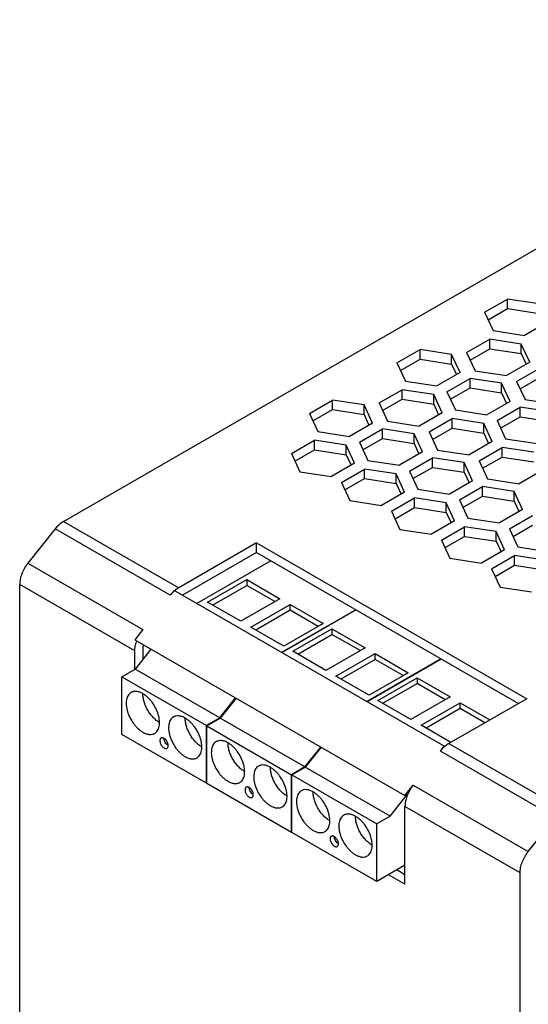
# Model space of a CAD drawing. Header units: millimetres. Extents: x 18 to 142, y 27 to 196.
# Tile 2 of 5: x 18 to 61, y 111 to 195. Entities that reach past the tile are written whole.
import ezdxf

# ---------------------------------------------------------------- set-up
doc = ezdxf.new("R2010")
doc.units = ezdxf.units.MM
doc.header["$LTSCALE"] = 14.501465
doc.layers.get('0').update_dxf_attribs({"linetype": 'CONTINUOUS'})

msp = doc.modelspace()

# ---------------------------------------------------------------- linework, layer by layer
at = {"color": 7}
for p, q in [((21.971, 152.492), (95.747, 195.087)), ((57.668, 170.243), (59.627, 171.374)), ((59.627, 170.558), (59.627, 171.374)), ((62.302, 170.96), (59.627, 171.374)), ((57.967, 169.599), (59.627, 170.558)), ((59.627, 170.558), (62.302, 170.144)), ((57.668, 170.243), (58.385, 168.698)), ((63.019, 169.415), (61.061, 168.285)), ((58.385, 168.698), (61.061, 168.285)), ((56.147, 166.833), (58.106, 167.964)), ((58.106, 167.147), (58.106, 167.964)), ((60.782, 167.55), (58.106, 167.964)), ((60.782, 166.734), (60.782, 167.55)), ((61.499, 166.005), (60.782, 167.55)), ((50.24, 165.955), (52.199, 167.085)), ((52.199, 166.269), (52.199, 167.085)), ((54.874, 166.672), (52.199, 167.085)), ((54.874, 165.855), (54.874, 166.672)), ((55.591, 165.127), (54.874, 166.672)), ((56.147, 166.833), (56.864, 165.288)), ((56.446, 166.189), (58.106, 167.147)), ((58.106, 167.147), (60.782, 166.734)), ((60.782, 166.734), (61.2, 165.833)), ((50.24, 165.955), (50.957, 164.41)), ((50.539, 165.311), (52.199, 166.269)), ((52.199, 166.269), (54.874, 165.855)), ((54.874, 165.855), (55.292, 164.954)), ((61.499, 166.005), (59.54, 164.875)), ((60.39, 164.384), (62.349, 165.515)), ((55.591, 165.127), (53.633, 163.996)), ((56.864, 165.288), (59.54, 164.875)), ((60.689, 163.74), (62.349, 164.698)), ((50.957, 164.41), (53.633, 163.996)), ((54.483, 163.505), (56.441, 164.636)), ((56.441, 163.82), (56.441, 164.636)), ((59.117, 164.222), (56.441, 164.636)), ((59.117, 163.406), (59.117, 164.222)), ((59.834, 162.677), (59.117, 164.222)), ((60.39, 164.384), (61.107, 162.839)), ((48.719, 162.545), (50.678, 163.675)), ((50.678, 162.859), (50.678, 163.675)), ((53.353, 163.261), (50.678, 163.675)), ((53.353, 162.445), (53.353, 163.261)), ((54.07, 161.717), (53.353, 163.261)), ((54.483, 163.505), (55.2, 161.96)), ((54.782, 162.861), (56.441, 163.82)), ((56.441, 163.82), (59.117, 163.406)), ((59.117, 163.406), (59.535, 162.505)), ((42.812, 161.666), (44.771, 162.797)), ((44.771, 161.98), (44.771, 162.797)), ((47.446, 162.383), (44.771, 162.797)), ((47.446, 161.566), (47.446, 162.383)), ((48.163, 160.838), (47.446, 162.383)), ((48.719, 162.545), (49.436, 161)), ((49.018, 161.901), (50.678, 162.859)), ((50.678, 162.859), (53.353, 162.445)), ((53.353, 162.445), (53.772, 161.544)), ((59.834, 162.677), (57.875, 161.547)), ((58.725, 161.056), (60.684, 162.187)), ((60.684, 161.37), (60.684, 162.187)), ((63.36, 161.773), (60.684, 162.187)), ((61.107, 162.839), (63.783, 162.425)), ((42.812, 161.666), (43.529, 160.121)), ((43.111, 161.022), (44.771, 161.98)), ((44.771, 161.98), (47.446, 161.566)), ((47.446, 161.566), (47.864, 160.666)), ((54.07, 161.717), (52.112, 160.586)), ((55.2, 161.96), (57.875, 161.547)), ((59.024, 160.412), (60.684, 161.37)), ((60.684, 161.37), (63.36, 160.956)), ((48.163, 160.838), (46.204, 159.707)), ((49.436, 161), (52.112, 160.586)), ((52.962, 160.095), (54.921, 161.226)), ((54.921, 160.409), (54.921, 161.226)), ((57.596, 160.812), (54.921, 161.226)), ((57.596, 159.996), (57.596, 160.812)), ((58.313, 159.267), (57.596, 160.812)), ((58.725, 161.056), (59.442, 159.511)), ((43.529, 160.121), (46.204, 159.707)), ((47.055, 159.217), (49.013, 160.347)), ((49.013, 159.531), (49.013, 160.347)), ((51.689, 159.934), (49.013, 160.347)), ((51.689, 159.117), (51.689, 159.934)), ((52.406, 158.389), (51.689, 159.934)), ((52.962, 160.095), (53.679, 158.55)), ((53.261, 159.451), (54.921, 160.409)), ((54.921, 160.409), (57.596, 159.996)), ((57.596, 159.996), (58.014, 159.095)), ((41.291, 158.256), (43.25, 159.387)), ((43.25, 158.57), (43.25, 159.387)), ((45.925, 158.973), (43.25, 159.387)), ((45.925, 158.156), (45.925, 158.973)), ((46.642, 157.428), (45.925, 158.973)), ((47.055, 159.217), (47.772, 157.672)), ((47.353, 158.573), (49.013, 159.531)), ((49.013, 159.531), (51.689, 159.117)), ((51.689, 159.117), (52.107, 158.216)), ((58.313, 159.267), (56.354, 158.136)), ((59.442, 159.511), (62.118, 159.097)), ((41.291, 158.256), (42.008, 156.711)), ((41.59, 157.612), (43.25, 158.57)), ((43.25, 158.57), (45.925, 158.156)), ((45.925, 158.156), (46.343, 157.256)), ((52.406, 158.389), (50.447, 157.258)), ((53.679, 158.55), (56.354, 158.136)), ((57.205, 157.646), (59.163, 158.776)), ((59.163, 157.96), (59.163, 158.776)), ((61.839, 158.363), (59.163, 158.776)), ((46.642, 157.428), (44.684, 156.297)), ((47.772, 157.672), (50.447, 157.258)), ((51.297, 156.767), (53.256, 157.898)), ((53.256, 157.081), (53.256, 157.898)), ((55.932, 157.484), (53.256, 157.898)), ((55.932, 156.668), (55.932, 157.484)), ((56.648, 155.939), (55.932, 157.484)), ((57.205, 157.646), (57.921, 156.101)), ((57.503, 157.002), (59.163, 157.96)), ((59.163, 157.96), (61.839, 157.546)), ((42.008, 156.711), (44.684, 156.297)), ((45.534, 155.807), (47.492, 156.937)), ((47.492, 156.121), (47.492, 156.937)), ((50.168, 156.523), (47.492, 156.937)), ((50.168, 155.707), (50.168, 156.523)), ((50.885, 154.979), (50.168, 156.523)), ((51.297, 156.767), (52.014, 155.222)), ((51.596, 156.123), (53.256, 157.081)), ((53.256, 157.081), (55.932, 156.668)), ((55.932, 156.668), (56.35, 155.767)), ((62.556, 156.818), (60.597, 155.687)), ((45.534, 155.807), (46.251, 154.262)), ((45.833, 155.163), (47.492, 156.121)), ((47.492, 156.121), (50.168, 155.707)), ((50.168, 155.707), (50.586, 154.806)), ((56.648, 155.939), (54.69, 154.808)), ((57.921, 156.101), (60.597, 155.687)), ((50.885, 154.979), (48.926, 153.848)), ((52.014, 155.222), (54.69, 154.808)), ((55.54, 154.318), (57.499, 155.449)), ((57.499, 154.632), (57.499, 155.449)), ((60.174, 155.035), (57.499, 155.449)), ((60.174, 154.218), (60.174, 155.035)), ((60.891, 153.49), (60.174, 155.035)), ((46.251, 154.262), (48.926, 153.848)), ((49.776, 153.357), (51.735, 154.488)), ((51.735, 153.671), (51.735, 154.488)), ((54.411, 154.074), (51.735, 154.488)), ((54.411, 153.257), (54.411, 154.074)), ((55.128, 152.529), (54.411, 154.074)), ((55.54, 154.318), (56.257, 152.773)), ((55.839, 153.674), (57.499, 154.632)), ((57.499, 154.632), (60.174, 154.218)), ((60.174, 154.218), (60.592, 153.317)), ((49.776, 153.357), (50.493, 151.812)), ((50.075, 152.713), (51.735, 153.671)), ((51.735, 153.671), (54.411, 153.257)), ((54.411, 153.257), (54.829, 152.357)), ((60.891, 153.49), (58.932, 152.359)), ((59.783, 151.868), (61.741, 152.999)), ((21.971, 152.492), (31.729, 146.859)), ((55.128, 152.529), (53.169, 151.398)), ((56.257, 152.773), (58.932, 152.359)), ((60.081, 151.224), (61.741, 152.183)), ((21.254, 151.852), (18.945, 148.949)), ((31.012, 146.218), (21.254, 151.852)), ((50.493, 151.812), (53.169, 151.398)), ((54.019, 150.908), (55.978, 152.038)), ((55.978, 151.222), (55.978, 152.038)), ((58.653, 151.625), (55.978, 152.038)), ((58.653, 150.808), (58.653, 151.625)), ((59.37, 150.08), (58.653, 151.625)), ((59.783, 151.868), (60.5, 150.324)), ((38.33, 150.67), (31.729, 146.859)), ((38.33, 149.853), (38.33, 150.67)), ((38.33, 150.67), (61.241, 137.443)), ((54.019, 150.908), (54.736, 149.363)), ((54.318, 150.264), (55.978, 151.222)), ((55.978, 151.222), (58.653, 150.808)), ((58.653, 150.808), (59.071, 149.907)), ((38.33, 149.853), (32.051, 146.228)), ((38.33, 149.853), (60.534, 137.034)), ((59.37, 150.08), (57.412, 148.949)), ((60.5, 150.324), (63.175, 149.91)), ((18.945, 148.949), (28.703, 143.315)), ((39.554, 149.146), (33.275, 145.521)), ((54.736, 149.363), (57.412, 148.949)), ((58.262, 148.458), (60.22, 149.589)), ((60.22, 148.773), (60.22, 149.589)), ((62.896, 149.175), (60.22, 149.589)), ((58.262, 148.458), (58.979, 146.913)), ((58.561, 147.814), (60.22, 148.773)), ((60.22, 148.773), (62.896, 148.359)), ((18.248, 52.627), (18.248, 147.14)), ((28.007, 141.506), (18.248, 147.14)), ((34.18, 145.635), (37.503, 147.554)), ((37.503, 147.554), (37.503, 147.064)), ((37.503, 147.554), (40.31, 145.933)), ((31.344, 146.636), (31.012, 146.218)), ((54.254, 133.409), (31.344, 146.636)), ((34.604, 145.39), (37.503, 147.064)), ((39.886, 145.688), (37.503, 147.064)), ((58.979, 146.913), (61.654, 146.5)), ((36.987, 144.014), (34.18, 145.635)), ((40.31, 145.933), (36.987, 144.014)), ((37.85, 143.516), (41.173, 145.435)), ((41.173, 144.945), (38.274, 143.271)), ((46.739, 144.999), (40.459, 141.373)), ((46.774, 144.978), (40.495, 141.353)), ((41.173, 144.945), (41.173, 145.435)), ((41.173, 145.435), (43.98, 143.814)), ((43.556, 143.569), (41.173, 144.945)), ((43.98, 143.814), (40.657, 141.896)), ((28.703, 143.315), (28.007, 142.439)), ((40.657, 141.896), (37.85, 143.516)), ((41.399, 141.467), (44.723, 143.386)), ((44.723, 143.386), (44.723, 142.896)), ((44.723, 143.386), (47.53, 141.765)), ((28.007, 142.439), (50.917, 129.212)), ((41.823, 141.222), (44.723, 142.896)), ((47.106, 141.52), (44.723, 142.896)), ((28.007, 139.96), (28.007, 141.506)), ((29.374, 141.65), (28.028, 139.96)), ((28.714, 140.821), (28.714, 141.914)), ((44.206, 139.846), (41.399, 141.467)), ((47.53, 141.765), (44.206, 139.846)), ((45.069, 139.348), (48.393, 141.267)), ((48.393, 140.777), (45.493, 139.103)), ((53.958, 140.831), (47.679, 137.205)), ((53.994, 140.81), (47.714, 137.185)), ((48.393, 140.777), (48.393, 141.267)), ((48.393, 141.267), (51.2, 139.646)), ((50.775, 139.401), (48.393, 140.777)), ((26.896, 139.307), (28.028, 139.96)), ((35.212, 135.813), (28.028, 139.96)), ((51.2, 139.646), (47.876, 137.727)), ((26.896, 134.408), (26.896, 139.307)), ((26.896, 139.307), (34.081, 135.159)), ((47.876, 137.727), (45.069, 139.348)), ((48.619, 137.299), (51.942, 139.218)), ((51.942, 139.218), (51.942, 138.728)), ((51.942, 139.218), (54.749, 137.597)), ((49.043, 137.054), (51.942, 138.728)), ((54.325, 137.352), (51.942, 138.728)), ((35.212, 135.813), (36.558, 137.502)), ((36.594, 137.482), (35.247, 135.792)), ((51.426, 135.678), (48.619, 137.299)), ((54.749, 137.597), (51.426, 135.678)), ((52.289, 135.18), (55.612, 137.099)), ((61.241, 137.443), (54.64, 133.632)), ((55.612, 136.609), (55.612, 137.099)), ((55.612, 137.099), (58.129, 135.646)), ((55.612, 136.609), (52.713, 134.935)), ((57.704, 135.401), (55.612, 136.609)), ((35.212, 135.813), (34.081, 135.159)), ((34.116, 135.139), (35.247, 135.792)), ((42.432, 131.645), (35.247, 135.792)), ((34.081, 130.26), (34.081, 135.159)), ((34.116, 130.24), (34.116, 135.139)), ((34.116, 135.139), (41.3, 130.991)), ((54.805, 133.727), (52.289, 135.18)), ((34.081, 130.26), (26.896, 134.408)), ((42.432, 131.645), (43.778, 133.334)), ((43.813, 133.314), (42.467, 131.624)), ((53.922, 132.991), (54.254, 133.409)), ((63.68, 127.358), (53.922, 132.991)), ((54.254, 133.347), (54.254, 133.409)), ((54.64, 133.632), (64.398, 127.998)), ((42.432, 131.645), (41.3, 130.991)), ((41.336, 130.971), (42.467, 131.624)), ((49.651, 127.476), (42.467, 131.624)), ((41.3, 126.092), (41.3, 130.991)), ((41.336, 126.072), (41.336, 130.971)), ((41.336, 130.971), (48.52, 126.823)), ((34.116, 130.281), (34.081, 130.26)), ((41.3, 126.092), (34.116, 130.24)), ((50.917, 129.212), (51.613, 130.088)), ((51.613, 130.088), (61.372, 124.454)), ((49.651, 127.476), (51.134, 129.338)), ((51.171, 129.359), (50.917, 129.212)), ((50.917, 121.684), (50.917, 128.279)), ((60.675, 122.645), (50.917, 128.279)), ((49.651, 127.476), (48.52, 126.823)), ((61.372, 124.454), (63.68, 127.358)), ((48.52, 121.924), (48.52, 126.823)), ((41.336, 126.113), (41.3, 126.092)), ((48.52, 121.924), (41.336, 126.072)), ((50.917, 123.308), (48.52, 121.924)), ((50.917, 122.501), (50.218, 122.904)), ((50.917, 121.684), (49.511, 122.496)), ((60.675, 28.132), (60.675, 122.645))]:
    msp.add_line(p, q, dxfattribs=at)
for centre, radius, start, end in [((33.026, 144.72), 2.503, 128.40649, 130.89196), ((32.903, 144.875), 2.305, 124.42853, 128.41064), ((32.751, 145.094), 2.039, 120.07346, 124.39152), ((31.064, 141.315), 3.078, 160.43876, 162.96163), ((56.124, 131.282), 2.786, 132.15314, 135.41928), ((56.027, 131.388), 2.642, 131.25439, 132.13256), ((54.29, 127.964), 3.417, 141.57037, 155.91289), ((54.16, 128.021), 3.275, 155.88272, 159.88165)]:
    msp.add_arc(centre, radius, start, end, dxfattribs=at)
for points, knots in [([(21.971, 152.492), (21.907, 152.455), (21.638, 152.278), (21.407, 152.045), (21.254, 151.852)], [0, 0, 0, 0, 0.232322, 1, 1, 1, 1]), ([(18.945, 148.949), (18.732, 148.681), (18.475, 148.233), (18.285, 147.603), (18.248, 147.289), (18.248, 147.14)], [0, 0, 0, 0, 0.521937, 0.771732, 1, 1, 1, 1]), ([(28.007, 141.506), (28.007, 141.563), (28.017, 141.803), (28.067, 142.041), (28.121, 142.217)], [0, 0, 0, 0, 0.235091, 1, 1, 1, 1]), ([(28.719, 142.018), (28.718, 142.009), (28.715, 141.975), (28.714, 141.94), (28.714, 141.914)], [0, 0, 0, 0, 0.255875, 1, 1, 1, 1]), ([(27.693, 137.961), (27.643, 137.933), (27.55, 137.861), (27.437, 137.719), (27.353, 137.545), (27.299, 137.343), (27.275, 137.119), (27.281, 136.876), (27.317, 136.619), (27.406, 136.26), (27.587, 135.814), (27.841, 135.4), (28.083, 135.101), (28.276, 134.903), (28.478, 134.733), (28.621, 134.637), (28.693, 134.596)], [0, 0, 0, 0, 0.042827, 0.087422, 0.135218, 0.187142, 0.243604, 0.304578, 0.369693, 0.43832, 0.582551, 0.729588, 0.801597, 0.871214, 0.937599, 1, 1, 1, 1]), ([(28.693, 137.862), (28.605, 137.913), (28.43, 137.996), (28.162, 138.061), (27.948, 138.055), (27.795, 138.013), (27.725, 137.98), (27.693, 137.961)], [0, 0, 0, 0, 0.28958, 0.548634, 0.781638, 0.891838, 1, 1, 1, 1]), ([(29.693, 134.497), (29.742, 134.525), (29.835, 134.597), (29.948, 134.739), (30.032, 134.913), (30.086, 135.115), (30.11, 135.339), (30.104, 135.582), (30.068, 135.839), (29.979, 136.198), (29.798, 136.645), (29.544, 137.058), (29.303, 137.357), (29.109, 137.555), (28.907, 137.725), (28.764, 137.821), (28.693, 137.862)], [0, 0, 0, 0, 0.042827, 0.087422, 0.135218, 0.187142, 0.243604, 0.304578, 0.369693, 0.43832, 0.582551, 0.729588, 0.801597, 0.871214, 0.937599, 1, 1, 1, 1]), ([(30.107, 135.412), (30.01, 135.468), (29.819, 135.602), (29.556, 135.849), (29.313, 136.14), (29.1, 136.465), (28.925, 136.811), (28.795, 137.167), (28.713, 137.518), (28.693, 137.75), (28.693, 137.862)], [0, 0, 0, 0, 0.114154, 0.237327, 0.366977, 0.499999, 0.633025, 0.762676, 0.885847, 1, 1, 1, 1]), ([(31.285, 135.887), (31.235, 135.859), (31.142, 135.787), (31.029, 135.645), (30.945, 135.471), (30.891, 135.27), (30.867, 135.045), (30.873, 134.802), (30.909, 134.545), (30.998, 134.186), (31.179, 133.74), (31.433, 133.326), (31.675, 133.028), (31.868, 132.829), (32.07, 132.659), (32.213, 132.564), (32.285, 132.522)], [0, 0, 0, 0, 0.042827, 0.087422, 0.135218, 0.187142, 0.243604, 0.304578, 0.369693, 0.43832, 0.582551, 0.729588, 0.801597, 0.871214, 0.937599, 1, 1, 1, 1]), ([(32.285, 135.788), (32.197, 135.839), (32.022, 135.922), (31.754, 135.987), (31.54, 135.981), (31.387, 135.939), (31.317, 135.906), (31.285, 135.887)], [0, 0, 0, 0, 0.28958, 0.548634, 0.781638, 0.891838, 1, 1, 1, 1]), ([(33.285, 132.423), (33.334, 132.452), (33.427, 132.523), (33.54, 132.665), (33.624, 132.839), (33.678, 133.041), (33.703, 133.265), (33.696, 133.509), (33.66, 133.765), (33.571, 134.125), (33.391, 134.571), (33.136, 134.984), (32.895, 135.283), (32.701, 135.481), (32.499, 135.651), (32.356, 135.747), (32.285, 135.788)], [0, 0, 0, 0, 0.042827, 0.087422, 0.135218, 0.187142, 0.243604, 0.304578, 0.369693, 0.43832, 0.582551, 0.729588, 0.801597, 0.871214, 0.937599, 1, 1, 1, 1]), ([(33.699, 133.339), (33.602, 133.395), (33.411, 133.529), (33.148, 133.775), (32.905, 134.066), (32.692, 134.391), (32.517, 134.737), (32.387, 135.093), (32.305, 135.444), (32.285, 135.676), (32.285, 135.788)], [0, 0, 0, 0, 0.114154, 0.237327, 0.366977, 0.499999, 0.633025, 0.762676, 0.885847, 1, 1, 1, 1]), ([(28.693, 134.596), (28.78, 134.545), (28.955, 134.462), (29.223, 134.397), (29.437, 134.403), (29.59, 134.445), (29.66, 134.478), (29.693, 134.497)], [0, 0, 0, 0, 0.28958, 0.548634, 0.781638, 0.891838, 1, 1, 1, 1]), ([(30.239, 134.098), (30.226, 134.091), (30.203, 134.073), (30.175, 134.038), (30.154, 133.994), (30.135, 133.924), (30.133, 133.822), (30.159, 133.693), (30.212, 133.561), (30.288, 133.438), (30.38, 133.334), (30.452, 133.278), (30.489, 133.257)], [0, 0, 0, 0, 0.042859, 0.087486, 0.13532, 0.187282, 0.304543, 0.438208, 0.58255, 0.729714, 0.871307, 1, 1, 1, 1]), ([(30.489, 134.073), (30.467, 134.086), (30.423, 134.107), (30.356, 134.123), (30.293, 134.122), (30.255, 134.108), (30.239, 134.098)], [0, 0, 0, 0, 0.289701, 0.549088, 0.782218, 1, 1, 1, 1]), ([(30.739, 133.232), (30.751, 133.239), (30.774, 133.257), (30.802, 133.293), (30.823, 133.336), (30.842, 133.406), (30.845, 133.508), (30.818, 133.637), (30.765, 133.769), (30.689, 133.892), (30.597, 133.997), (30.526, 134.052), (30.489, 134.073)], [0, 0, 0, 0, 0.042859, 0.087486, 0.13532, 0.187282, 0.304543, 0.438208, 0.58255, 0.729714, 0.871307, 1, 1, 1, 1]), ([(30.842, 133.461), (30.818, 133.475), (30.77, 133.509), (30.681, 133.592), (30.586, 133.722), (30.521, 133.868), (30.494, 133.987), (30.489, 134.046), (30.489, 134.073)], [0, 0, 0, 0, 0.114225, 0.237558, 0.499999, 0.76244, 0.885774, 1, 1, 1, 1]), ([(34.912, 133.793), (34.863, 133.764), (34.769, 133.693), (34.657, 133.551), (34.573, 133.377), (34.518, 133.175), (34.494, 132.951), (34.5, 132.707), (34.537, 132.451), (34.626, 132.091), (34.806, 131.645), (35.06, 131.232), (35.302, 130.933), (35.495, 130.735), (35.698, 130.565), (35.84, 130.469), (35.912, 130.428)], [0, 0, 0, 0, 0.042827, 0.087422, 0.135218, 0.187142, 0.243604, 0.304578, 0.369693, 0.43832, 0.582551, 0.729588, 0.801597, 0.871214, 0.937599, 1, 1, 1, 1]), ([(35.912, 133.694), (35.824, 133.745), (35.65, 133.828), (35.382, 133.892), (35.167, 133.887), (35.015, 133.844), (34.945, 133.812), (34.912, 133.793)], [0, 0, 0, 0, 0.28958, 0.548634, 0.781638, 0.891838, 1, 1, 1, 1]), ([(30.489, 133.257), (30.511, 133.244), (30.554, 133.224), (30.621, 133.207), (30.684, 133.209), (30.722, 133.223), (30.739, 133.232)], [0, 0, 0, 0, 0.289701, 0.549088, 0.782218, 1, 1, 1, 1]), ([(36.912, 130.329), (36.961, 130.357), (37.055, 130.429), (37.167, 130.571), (37.251, 130.745), (37.306, 130.946), (37.33, 131.171), (37.324, 131.414), (37.288, 131.671), (37.198, 132.03), (37.018, 132.476), (36.764, 132.89), (36.522, 133.188), (36.329, 133.387), (36.127, 133.557), (35.984, 133.652), (35.912, 133.694)], [0, 0, 0, 0, 0.042827, 0.087422, 0.135218, 0.187142, 0.243604, 0.304578, 0.369693, 0.43832, 0.582551, 0.729588, 0.801597, 0.871214, 0.937599, 1, 1, 1, 1]), ([(37.326, 131.244), (37.229, 131.3), (37.038, 131.434), (36.775, 131.68), (36.533, 131.971), (36.32, 132.296), (36.145, 132.643), (36.014, 132.999), (35.933, 133.349), (35.912, 133.582), (35.912, 133.694)], [0, 0, 0, 0, 0.114154, 0.237327, 0.366977, 0.499999, 0.633025, 0.762676, 0.885847, 1, 1, 1, 1]), ([(54.14, 133.237), (54.121, 133.218), (54.045, 133.139), (53.973, 133.056), (53.922, 132.991)], [0, 0, 0, 0, 0.246297, 1, 1, 1, 1]), ([(54.64, 133.632), (54.609, 133.614), (54.485, 133.537), (54.368, 133.448), (54.285, 133.374)], [0, 0, 0, 0, 0.239713, 1, 1, 1, 1]), ([(32.285, 132.522), (32.372, 132.471), (32.547, 132.388), (32.815, 132.324), (33.029, 132.329), (33.182, 132.372), (33.252, 132.404), (33.285, 132.423)], [0, 0, 0, 0, 0.28958, 0.548634, 0.781638, 0.891838, 1, 1, 1, 1]), ([(38.504, 131.719), (38.455, 131.691), (38.361, 131.619), (38.249, 131.477), (38.165, 131.303), (38.11, 131.101), (38.086, 130.877), (38.092, 130.634), (38.129, 130.377), (38.218, 130.018), (38.398, 129.572), (38.652, 129.158), (38.894, 128.859), (39.087, 128.661), (39.29, 128.491), (39.432, 128.395), (39.504, 128.354)], [0, 0, 0, 0, 0.042827, 0.087422, 0.135218, 0.187142, 0.243604, 0.304578, 0.369693, 0.43832, 0.582551, 0.729588, 0.801597, 0.871214, 0.937599, 1, 1, 1, 1]), ([(39.504, 131.62), (39.416, 131.671), (39.242, 131.754), (38.974, 131.819), (38.76, 131.813), (38.607, 131.771), (38.537, 131.738), (38.504, 131.719)], [0, 0, 0, 0, 0.28958, 0.548634, 0.781638, 0.891838, 1, 1, 1, 1]), ([(40.504, 128.255), (40.554, 128.283), (40.647, 128.355), (40.759, 128.497), (40.844, 128.671), (40.898, 128.873), (40.922, 129.097), (40.916, 129.34), (40.88, 129.597), (40.791, 129.956), (40.61, 130.403), (40.356, 130.816), (40.114, 131.115), (39.921, 131.313), (39.719, 131.483), (39.576, 131.579), (39.504, 131.62)], [0, 0, 0, 0, 0.042827, 0.087422, 0.135218, 0.187142, 0.243604, 0.304578, 0.369693, 0.43832, 0.582551, 0.729588, 0.801597, 0.871214, 0.937599, 1, 1, 1, 1]), ([(40.918, 129.17), (40.822, 129.226), (40.63, 129.36), (40.367, 129.607), (40.125, 129.898), (39.912, 130.223), (39.737, 130.569), (39.606, 130.925), (39.525, 131.276), (39.504, 131.508), (39.504, 131.62)], [0, 0, 0, 0, 0.114154, 0.237327, 0.366977, 0.499999, 0.633025, 0.762676, 0.885847, 1, 1, 1, 1]), ([(35.912, 130.428), (36, 130.377), (36.174, 130.294), (36.443, 130.229), (36.657, 130.235), (36.81, 130.277), (36.879, 130.31), (36.912, 130.329)], [0, 0, 0, 0, 0.28958, 0.548634, 0.781638, 0.891838, 1, 1, 1, 1]), ([(37.458, 129.93), (37.446, 129.923), (37.422, 129.905), (37.394, 129.87), (37.373, 129.826), (37.354, 129.756), (37.352, 129.654), (37.378, 129.525), (37.432, 129.393), (37.507, 129.27), (37.599, 129.165), (37.671, 129.11), (37.708, 129.089)], [0, 0, 0, 0, 0.042859, 0.087486, 0.13532, 0.187282, 0.304543, 0.438208, 0.58255, 0.729714, 0.871307, 1, 1, 1, 1]), ([(37.708, 129.905), (37.686, 129.918), (37.643, 129.939), (37.575, 129.955), (37.513, 129.953), (37.475, 129.94), (37.458, 129.93)], [0, 0, 0, 0, 0.289701, 0.549088, 0.782218, 1, 1, 1, 1]), ([(37.958, 129.064), (37.97, 129.071), (37.994, 129.089), (38.022, 129.125), (38.043, 129.168), (38.062, 129.238), (38.064, 129.34), (38.038, 129.469), (37.985, 129.601), (37.909, 129.724), (37.817, 129.829), (37.745, 129.884), (37.708, 129.905)], [0, 0, 0, 0, 0.042859, 0.087486, 0.13532, 0.187282, 0.304543, 0.438208, 0.58255, 0.729714, 0.871307, 1, 1, 1, 1]), ([(38.062, 129.293), (38.038, 129.307), (37.99, 129.34), (37.9, 129.424), (37.806, 129.553), (37.741, 129.7), (37.713, 129.819), (37.708, 129.877), (37.708, 129.905)], [0, 0, 0, 0, 0.114225, 0.237558, 0.499999, 0.76244, 0.885774, 1, 1, 1, 1]), ([(42.132, 129.625), (42.082, 129.596), (41.989, 129.525), (41.876, 129.383), (41.792, 129.209), (41.738, 129.007), (41.714, 128.783), (41.72, 128.539), (41.756, 128.282), (41.845, 127.923), (42.026, 127.477), (42.28, 127.064), (42.522, 126.765), (42.715, 126.567), (42.917, 126.397), (43.06, 126.301), (43.132, 126.26)], [0, 0, 0, 0, 0.042827, 0.087422, 0.135218, 0.187142, 0.243604, 0.304578, 0.369693, 0.43832, 0.582551, 0.729588, 0.801597, 0.871214, 0.937599, 1, 1, 1, 1]), ([(43.132, 129.526), (43.044, 129.576), (42.869, 129.659), (42.601, 129.724), (42.387, 129.719), (42.234, 129.676), (42.164, 129.644), (42.132, 129.625)], [0, 0, 0, 0, 0.28958, 0.548634, 0.781638, 0.891838, 1, 1, 1, 1]), ([(37.708, 129.089), (37.73, 129.076), (37.774, 129.055), (37.841, 129.039), (37.904, 129.041), (37.942, 129.055), (37.958, 129.064)], [0, 0, 0, 0, 0.289701, 0.549088, 0.782218, 1, 1, 1, 1]), ([(44.132, 126.161), (44.181, 126.189), (44.274, 126.261), (44.387, 126.403), (44.471, 126.577), (44.525, 126.778), (44.55, 127.003), (44.543, 127.246), (44.507, 127.503), (44.418, 127.862), (44.238, 128.308), (43.984, 128.722), (43.742, 129.02), (43.548, 129.219), (43.346, 129.389), (43.204, 129.484), (43.132, 129.526)], [0, 0, 0, 0, 0.042827, 0.087422, 0.135218, 0.187142, 0.243604, 0.304578, 0.369693, 0.43832, 0.582551, 0.729588, 0.801597, 0.871214, 0.937599, 1, 1, 1, 1]), ([(44.546, 127.076), (44.449, 127.132), (44.258, 127.266), (43.995, 127.512), (43.752, 127.803), (43.54, 128.128), (43.365, 128.475), (43.234, 128.83), (43.152, 129.181), (43.132, 129.414), (43.132, 129.526)], [0, 0, 0, 0, 0.114154, 0.237327, 0.366977, 0.499999, 0.633025, 0.762676, 0.885847, 1, 1, 1, 1]), ([(51.085, 129.147), (51.058, 129.073), (50.966, 128.792), (50.917, 128.496), (50.917, 128.279)], [0, 0, 0, 0, 0.265955, 1, 1, 1, 1]), ([(39.504, 128.354), (39.592, 128.303), (39.767, 128.22), (40.035, 128.155), (40.249, 128.161), (40.402, 128.203), (40.471, 128.236), (40.504, 128.255)], [0, 0, 0, 0, 0.28958, 0.548634, 0.781638, 0.891838, 1, 1, 1, 1]), ([(45.724, 127.551), (45.675, 127.522), (45.581, 127.451), (45.469, 127.309), (45.385, 127.135), (45.33, 126.933), (45.306, 126.709), (45.312, 126.465), (45.348, 126.209), (45.437, 125.849), (45.618, 125.403), (45.872, 124.99), (46.114, 124.691), (46.307, 124.493), (46.509, 124.323), (46.652, 124.227), (46.724, 124.186)], [0, 0, 0, 0, 0.042827, 0.087422, 0.135218, 0.187142, 0.243604, 0.304578, 0.369693, 0.43832, 0.582551, 0.729588, 0.801597, 0.871214, 0.937599, 1, 1, 1, 1]), ([(46.724, 127.452), (46.636, 127.503), (46.461, 127.586), (46.193, 127.65), (45.979, 127.645), (45.826, 127.602), (45.757, 127.57), (45.724, 127.551)], [0, 0, 0, 0, 0.28958, 0.548634, 0.781638, 0.891838, 1, 1, 1, 1]), ([(47.724, 124.087), (47.773, 124.115), (47.867, 124.187), (47.979, 124.329), (48.063, 124.503), (48.118, 124.704), (48.142, 124.929), (48.136, 125.172), (48.099, 125.429), (48.01, 125.788), (47.83, 126.234), (47.576, 126.648), (47.334, 126.946), (47.141, 127.145), (46.938, 127.315), (46.796, 127.41), (46.724, 127.452)], [0, 0, 0, 0, 0.042827, 0.087422, 0.135218, 0.187142, 0.243604, 0.304578, 0.369693, 0.43832, 0.582551, 0.729588, 0.801597, 0.871214, 0.937599, 1, 1, 1, 1]), ([(48.138, 125.002), (48.041, 125.058), (47.85, 125.192), (47.587, 125.438), (47.344, 125.729), (47.132, 126.054), (46.957, 126.401), (46.826, 126.757), (46.744, 127.107), (46.724, 127.34), (46.724, 127.452)], [0, 0, 0, 0, 0.114154, 0.237327, 0.366977, 0.499999, 0.633025, 0.762676, 0.885847, 1, 1, 1, 1]), ([(43.132, 126.26), (43.219, 126.209), (43.394, 126.126), (43.662, 126.061), (43.876, 126.067), (44.029, 126.109), (44.099, 126.142), (44.132, 126.161)], [0, 0, 0, 0, 0.28958, 0.548634, 0.781638, 0.891838, 1, 1, 1, 1]), ([(44.678, 125.762), (44.665, 125.755), (44.642, 125.737), (44.614, 125.701), (44.593, 125.658), (44.574, 125.588), (44.572, 125.486), (44.598, 125.357), (44.651, 125.225), (44.727, 125.102), (44.819, 124.997), (44.891, 124.942), (44.928, 124.921)], [0, 0, 0, 0, 0.042859, 0.087486, 0.13532, 0.187282, 0.304543, 0.438208, 0.58255, 0.729714, 0.871307, 1, 1, 1, 1]), ([(44.928, 125.737), (44.906, 125.75), (44.862, 125.771), (44.795, 125.787), (44.732, 125.785), (44.694, 125.771), (44.678, 125.762)], [0, 0, 0, 0, 0.289701, 0.549088, 0.782218, 1, 1, 1, 1]), ([(45.178, 124.896), (45.19, 124.903), (45.213, 124.921), (45.242, 124.956), (45.263, 125), (45.281, 125.07), (45.284, 125.172), (45.257, 125.301), (45.204, 125.433), (45.129, 125.556), (45.037, 125.661), (44.965, 125.716), (44.928, 125.737)], [0, 0, 0, 0, 0.042859, 0.087486, 0.13532, 0.187282, 0.304543, 0.438208, 0.58255, 0.729714, 0.871307, 1, 1, 1, 1]), ([(45.281, 125.125), (45.257, 125.139), (45.209, 125.172), (45.12, 125.256), (45.025, 125.385), (44.961, 125.532), (44.933, 125.651), (44.928, 125.709), (44.928, 125.737)], [0, 0, 0, 0, 0.114225, 0.237558, 0.499999, 0.76244, 0.885774, 1, 1, 1, 1]), ([(44.928, 124.921), (44.95, 124.908), (44.993, 124.887), (45.06, 124.871), (45.123, 124.873), (45.161, 124.886), (45.178, 124.896)], [0, 0, 0, 0, 0.289701, 0.549088, 0.782218, 1, 1, 1, 1]), ([(46.724, 124.186), (46.812, 124.135), (46.986, 124.052), (47.254, 123.987), (47.469, 123.993), (47.621, 124.035), (47.691, 124.068), (47.724, 124.087)], [0, 0, 0, 0, 0.28958, 0.548634, 0.781638, 0.891838, 1, 1, 1, 1]), ([(60.675, 122.645), (60.675, 122.795), (60.712, 123.109), (60.901, 123.738), (61.158, 124.186), (61.372, 124.454)], [0, 0, 0, 0, 0.228268, 0.478063, 1, 1, 1, 1])]:
    msp.add_open_spline(points, degree=3, knots=knots, dxfattribs=at)

doc.saveas('drawing.dxf')
